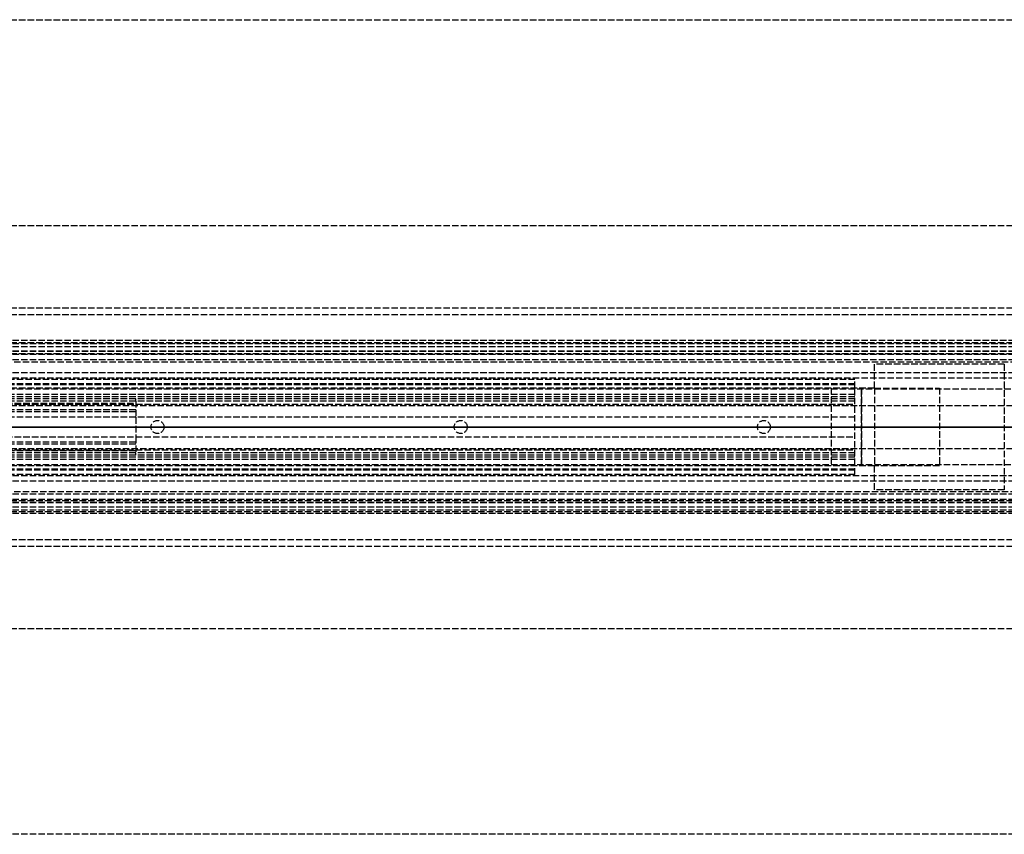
# Model space of a CAD drawing. Header units: millimetres. Extents: x 0 to 2100, y -94 to 94.
# Tile 10 of 12: x 432 to 659, y -94 to 94. Entities that reach past the tile are written whole.
import ezdxf

# ---------------------------------------------------------------- set-up
doc = ezdxf.new("R2010")
doc.units = ezdxf.units.MM
doc.header["$LTSCALE"] = 10
doc.linetypes.add('ALLCAD_Strich', pattern=[0.2, 0.15, -0.05])
doc.layers.add('BESCH_KONT_sich_schn_ansi_2d', color=40, linetype='Continuous')
doc.layers.add('BESCH_KONT_sich_schn_grun_2d', color=10, linetype='Continuous')

msp = doc.modelspace()

# ---------------------------------------------------------------- linework, layer by layer
at = {"layer": 'BESCH_KONT_sich_schn_ansi_2d', "linetype": 'ALLCAD_Strich'}
for p, q in [((0, 0, 2368), (2100, 0, 2368)), ((2100, 0, 2418), (0, 0, 2418)), ((0, 0, 2236), (965, 0, 2236)), ((2100, 0, 2329), (0, 0, 2329)), ((2100, 0, 2289), (0, 0, 2289)), ((2100, 0, 2289.5), (0, 0, 2289.5)), ((2100, 0, 2287), (0, 0, 2287)), ((2100, 0, 2291), (0, 0, 2291)), ((2100, 0, 2296), (0, 0, 2296)), ((2100, 0, 2315), (0, 0, 2315)), ((2100, 0, 2316.5), (0, 0, 2316.5)), ((2100, 0, 2319), (0, 0, 2319)), ((2100, 0, 2325.5), (0, 0, 2325.5)), ((2100, 0, 2327), (0, 0, 2327)), ((2100, 0, 2348.5), (0, 0, 2348.5)), ((2100, 0, 2351.5), (0, 0, 2351.5)), ((2100, 0, 2329.71), (0, 0, 2329.71)), ((2100, 0, 2327.94), (0, 0, 2327.94)), ((2100, 0, 2327.23), (0, 0, 2327.23)), ((2100, 0, 2361.5), (0, 0, 2361.5)), ((2100, 0, 2362), (0, 0, 2362)), ((0, 0, 2359), (2100, 0, 2359)), ((0, 0, 2359.5), (2100, 0, 2359.5)), ((0, 0, 2353), (2100, 0, 2353)), ((963, 0, 9), (2, 0, 9)), ((625, 0, 2318.9), (59, 0, 2318.9)), ((59, 0, 2314.9), (625, 0, 2314.9)), ((59, 0, 2310.9), (625, 0, 2310.9)), ((625, 0, 2317.9), (59, 0, 2317.9)), ((625, 0, 2318.4), (59, 0, 2318.4)), ((625, 0, 2322.9), (59, 0, 2322.9)), ((625, 0, 2323.4), (59, 0, 2323.4)), ((625, 0, 2317.4), (59, 0, 2317.4)), ((625, 0, 2315.9), (59, 0, 2315.9)), ((625, 0, 2309.9), (59, 0, 2309.9)), ((163, 0, 2294.9), (459, 0, 2294.9)), ((459, 0, 2292.4), (163, 0, 2292.4)), ((459, 0, 2288.4), (163, 0, 2288.4)), ((459, 0, 2286.9), (163, 0, 2286.9)), ((163, 0, 2293.9), (459, 0, 2293.9)), ((459, 0, 2307.4), (163, 0, 2307.4)), ((459, 0, 2308.9), (163, 0, 2308.9)), ((459, 0, 2309.4), (163, 0, 2309.4)), ((179.5, 0, 2276), (827.5, 0, 2276)), ((459, 0, 2295.9), (207.6, 0, 2295.9)), ((459, 0, 2306.4), (207.6, 0, 2306.4)), ((976, 0, 2348.5), (212, 0, 2348.5)), ((973, 0, 2327), (215, 0, 2327)), ((625, 0, 2309.4), (459, 0, 2309.4)), ((459, 0, 2308.9), (459, 0, 2309.4)), ((459, 0, 2306.4), (459, 0, 2308.9)), ((459, 0, 2295.9), (459, 0, 2306.4)), ((459, 0, 2286.9), (459, 0, 2295.9)), ((462.5, 0, 2323.4), (462.5, 0, 2318.9)), ((462.5, 0, 2314.9), (462.5, 0, 2317.9)), ((465.5, 0, 2323.4), (465.5, 0, 2318.9)), ((465.5, 0, 2314.9), (465.5, 0, 2317.9)), ((532.5, 0, 2323.4), (532.5, 0, 2318.9)), ((532.5, 0, 2314.9), (532.5, 0, 2317.9)), ((535.5, 0, 2323.4), (535.5, 0, 2318.9)), ((535.5, 0, 2314.9), (535.5, 0, 2317.9)), ((602.5, 0, 2323.4), (602.5, 0, 2318.9)), ((602.5, 0, 2314.9), (602.5, 0, 2317.9)), ((605.5, 0, 2323.4), (605.5, 0, 2318.9)), ((605.5, 0, 2314.9), (605.5, 0, 2317.9)), ((619.5, 0, 2365), (619.5, 0, 2362)), ((629.5, 0, 2365), (619.5, 0, 2365)), ((625, 0, 2317.4), (625, 0, 2323.4)), ((625, 0, 2315.9), (625, 0, 2317.4)), ((625, 0, 2309.9), (625, 0, 2315.9)), ((625, 0, 2309.4), (625, 0, 2309.9)), ((626.5, 0, 2362), (626.5, 0, 2351.5)), ((626.5, 0, 2359), (626.5, 0, 2362)), ((629.5, 0, 2351.5), (629.5, 0, 2359)), ((629.5, 0, 2359), (629.5, 0, 2365)), ((644.5, 0, 2359), (644.5, 0, 2362))]:
    msp.add_line(p, q, dxfattribs=at)
at = {"layer": 'BESCH_KONT_sich_schn_grun_2d', "linetype": 'ALLCAD_Strich'}
for p, q in [((0, 94), (2100, 94)), ((0, 46.5), (2100, 46.5)), ((0, 27.5), (2100, 27.5)), ((0, 27.5), (2100, 27.5)), ((0, 26), (2100, 26)), ((2100, 20), (0, 20)), ((0, 19.5), (2100, 19.5)), ((2100, 19.21), (0, 19.21)), ((2100, 18.5), (0, 18.5)), ((2100, 17.5), (0, 17.5)), ((2100, 17.44), (0, 17.44)), ((0, 17), (2100, 17)), ((2100, 16.73), (0, 16.73)), ((2100, 15.5), (0, 15.5)), ((976, 15.5), (212, 15.5)), ((786.4, 15), (410.6, 15)), ((629.5, 9), (629.5, 14.5)), ((659.5, 14.5), (629.5, 14.5)), ((659.5, 14.5), (659.5, -14.5)), ((2100, 12.5), (0, 12.5)), ((2100, 11.25), (0, 11.25)), ((625, 11), (59, 11)), ((625, 10), (59, 10)), ((625, 9.75), (59, 9.75)), ((625, 9), (625, 11)), ((625, 8.75), (59, 8.75)), ((625, 7.5), (59, 7.5)), ((625, 7), (59, 7)), ((619.5, 9), (144.5, 9)), ((619.5, 9), (619.5, -9)), ((629.5, 9), (619.5, 9)), ((625, 8.75), (625, 9)), ((625, -8.75), (625, 8.75)), ((2041, 8.75), (625, 8.75)), ((626.5, 9), (626.5, -9)), ((626.5, -9), (626.5, 9)), ((629.5, 9), (629.5, -9)), ((629.5, 9), (644.5, 9)), ((644.5, 9), (644.5, -9)), ((625, 6.5), (59, 6.5)), ((59.01, 5.25), (625, 5.25)), ((138, 5), (869, 5)), ((459, 6), (163, 6)), ((163, 5.5), (459, 5.5)), ((459, 6), (459, 6.5)), ((459, 6), (459, 2.25)), ((625, 6), (459, 6)), ((459, 4), (163, 4)), ((459, 3.5), (204.6, 3.5)), ((625, 2.25), (59, 2.25)), ((459, 2.25), (459, -2.25)), ((59, -2.25), (625, -2.25)), ((459, -2.25), (459, -6)), ((459, -3.5), (163, -3.5)), ((459, -4), (163, -4)), ((59, -5.25), (625, -5.25)), ((625, -6.5), (59, -6.5)), ((138, -5), (869, -5)), ((459, -5.5), (163, -5.5)), ((459, -6), (163, -6)), ((625, -6), (459, -6)), ((459, -6.5), (459, -6)), ((625, -7), (59, -7)), ((625, -7.5), (59, -7.5)), ((625, -8.75), (59, -8.75)), ((619.5, -9), (144.5, -9)), ((629.5, -9), (619.5, -9)), ((625, -9), (625, -8.75)), ((2041, -8.75), (625, -8.75)), ((625, -11), (625, -9)), ((629.5, -14.5), (629.5, -9)), ((644.5, -9), (629.5, -9)), ((2100, -11.25), (0, -11.25)), ((625, -9.75), (59, -9.75)), ((625, -10), (59, -10)), ((625, -11), (59, -11)), ((2100, -12.5), (0, -12.5)), ((2100, -15.5), (0, -15.5)), ((976, -15.5), (212, -15.5)), ((786.4, -15), (410.6, -15)), ((659.5, -14.5), (629.5, -14.5)), ((2100, -16.73), (0, -16.73)), ((0, -17), (2100, -17)), ((2100, -17.44), (0, -17.44)), ((2100, -17.5), (0, -17.5)), ((2100, -18.5), (0, -18.5)), ((2100, -19.21), (0, -19.21)), ((0, -19.5), (2100, -19.5)), ((2100, -20), (0, -20)), ((0, -26), (2100, -26)), ((0, -27.5), (2100, -27.5)), ((0, -27.5), (2100, -27.5)), ((0, -46.5), (2100, -46.5)), ((2100, -94), (0, -94))]:
    msp.add_line(p, q, dxfattribs=at)
for centre in [(464, 0), (534, 0), (604, 0)]:
    msp.add_circle(centre, 1.5, dxfattribs=at)

doc.saveas('drawing.dxf')
